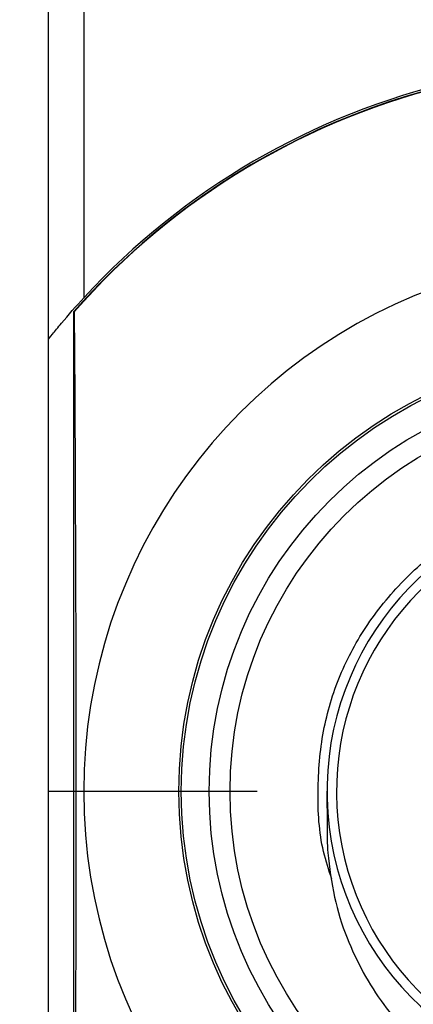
# Model space of a CAD drawing. Header units: millimetres. Extents: x 6 to 273, y 6 to 210.
# Tile 6 of 47: x 118.56 to 124.08, y 86.59 to 100.37. Entities that reach past the tile are written whole.
import ezdxf

# ---------------------------------------------------------------- set-up
doc = ezdxf.new("R2010")
doc.units = ezdxf.units.MM
doc.linetypes.add('SLD-Center', pattern=[19.05, 15.24, -1.27, 1.27, -1.27])
doc.linetypes.add('SLD-Solid', pattern=[0])
doc.layers.add('CENTER', color=40, linetype='SLD-Center')
doc.layers.add('DIMENSIONS', color=140, linetype='SLD-Solid', lineweight=25)
doc.styles.add('SLDTEXTSTYLE0', font='VERDANA.TTF')
doc.dimstyles.new('SLDDIMSTYLE0', dxfattribs={"dimtxt": 2.158008, "dimasz": 3.302, "dimexe": 0, "dimexo": 0.0625, "dimgap": 0.539502, "dimtad": 0, "dimtih": 1, "dimtoh": 1, "dimrnd": 1e-09, "dimzin": 4, "dimdsep": 46, "dimtxsty": 'SLDTEXTSTYLE0', "dimsah": 1, "dimcen": 0.09, "dimadec": 0, "dimazin": 1, "dimtfac": 1, "dimtofl": 0, "dimtmove": 0, "dimatfit": 3, "dimfxl": 0, "dimfrac": 2, "dimtolj": 1, "dimtzin": 12, "dimarcsym": 0})

# ---------------------------------------------------------------- blocks, each defined once
blk = doc.blocks.new('_D_7')
at = {"layer": 'DIMENSIONS'}
for p, q in [((117.698, 116.567), (104.058, 116.567)), ((107.233, 116.567), (107.233, 105.728)), ((104.027, 101.815), (103.302, 101.815)), ((103.302, 101.815), (103.302, 98.385)), ((110.439, 101.815), (111.164, 101.815)), ((111.164, 101.815), (111.164, 98.385)), ((103.302, 98.385), (104.027, 98.385)), ((111.164, 98.385), (110.439, 98.385)), ((107.233, 89.567), (107.233, 97.902)), ((117.698, 89.567), (104.058, 89.567))]:
    blk.add_line(p, q, dxfattribs=at)
for points in [[(107.233, 116.567), (106.725, 113.265), (107.741, 113.265)], [(107.233, 89.567), (107.741, 92.869), (106.725, 92.869)]]:
    blk.add_solid(points, dxfattribs=at)
at = {"layer": 'DIMENSIONS', "char_height": 2.1167, "attachment_point": 1, "style": 'SLDTEXTSTYLE0'}
for s, insert in [('27.0', (104.027, 104.986)), ('1.06', (104.027, 101.073))]:
    blk.add_mtext(s, dxfattribs=dict(at, insert=insert))
blk = doc.blocks.new('SW_CENTERMARKSYMBOL_8')
at = {"layer": 'CENTER', "color": 0}
blk.add_line((-5.08, 0), (-7.9985, 0), dxfattribs=at)

msp = doc.modelspace()

# ---------------------------------------------------------------- linework, layer by layer
for p, q in [((118.966, 95.895), (118.966, 110.239)), ((119.466, 96.48), (119.466, 109.654)), ((119.316, 96.276), (119.325, 96.279)), ((119.316, 96.276), (119.316, 82.858)), ((118.966, 83.239), (118.966, 95.895))]:
    msp.add_line(p, q)
at = {"flags": 128}
msp.add_lwpolyline([(119.325, 96.279), (119.334, 95.113), (119.34, 93.914), (119.345, 92.69), (119.348, 91.448), (119.35, 90.195), (119.35, 88.939), (119.348, 87.686), (119.345, 86.444), (119.34, 85.22), (119.334, 84.021), (119.325, 82.855)], dxfattribs=at)
for radius in [6.175, 6.14, 5.75, 5.458]:
    msp.add_circle((126.966, 89.567), radius)
for radius, start, end in [(10.175, 41.675, 138.7503), (10.2, 103.0317, 137.3321), (10.17, 103.0639, 138.7014), (7.507, 107.8335, 252.1665), (4.1, 98.415, 81.585), (3.966, 106.8557, 73.1443)]:
    msp.add_arc((126.966, 89.567), radius, start, end)
for points, knots in [([(118.966, 95.895), (118.966, 95.895), (118.989, 95.923), (119.056, 96.007), (119.1, 96.06), (119.242, 96.23), (119.352, 96.356), (119.466, 96.48)], [0, 0, 0, 0, 0.25, 0.25, 0.5, 0.5, 1, 1, 1, 1]), ([(122.934, 88.338), (122.891, 88.466), (122.761, 88.862), (122.722, 89.569), (122.788, 90.404), (123.025, 91.2), (123.421, 91.929), (123.962, 92.572), (124.605, 93.113), (125.334, 93.509), (126.13, 93.744), (126.967, 93.816), (127.804, 93.744), (128.6, 93.509), (129.329, 93.112), (129.971, 92.571), (130.512, 91.929), (130.908, 91.199), (131.145, 90.403), (131.211, 89.568), (131.169, 88.847), (131.033, 88.436), (130.986, 88.294)], [0, 0, 0, 0, 0.025481, 0.078972, 0.132514, 0.183903, 0.235273, 0.288762, 0.342304, 0.393693, 0.445063, 0.498552, 0.552094, 0.603483, 0.654854, 0.708342, 0.761885, 0.813273, 0.864644, 0.918133, 0.971672, 1, 1, 1, 1]), ([(122.866, 89.568), (122.866, 89.503), (122.866, 89.353), (122.867, 89.126), (122.868, 88.889), (122.874, 88.77), (122.877, 88.709)], [0, 0, 0, 0, 0.180743, 0.418608, 0.699692, 1, 1, 1, 1]), ([(122.877, 88.709), (122.902, 88.501), (122.95, 88.095), (123.182, 87.363), (123.597, 86.604), (124.214, 85.934), (124.822, 85.494), (125.366, 85.222), (125.823, 85.065), (126.199, 84.978), (126.539, 84.928), (126.894, 84.905), (127.322, 84.916), (127.85, 84.992), (128.502, 85.183), (129.103, 85.489), (129.611, 85.862), (130.012, 86.244), (130.389, 86.723), (130.713, 87.301), (130.961, 87.972), (131.023, 88.459), (131.055, 88.709)], [0, 0, 0, 0, 0.051288, 0.099793, 0.186904, 0.260398, 0.320846, 0.36967, 0.408496, 0.43882, 0.463999, 0.492492, 0.525785, 0.56842, 0.62275, 0.691337, 0.731845, 0.776801, 0.826314, 0.880301, 0.938414, 1, 1, 1, 1])]:
    msp.add_open_spline(points, degree=3, knots=knots)

# ---------------------------------------------------------------- block references
at = {"layer": 'CENTER'}
msp.add_blockref('SW_CENTERMARKSYMBOL_8', (126.966, 89.567), dxfattribs=at)

# ---------------------------------------------------------------- dimensions: what is measured, and where the dimension line sits
at = {"layer": 'DIMENSIONS'}
dim = msp.add_linear_dim(base=(107.233, 89.567), p1=(118.968, 116.567), p2=(118.968, 89.567), angle=90, dimstyle='SLDDIMSTYLE0', dxfattribs=at)
dim.commit()
dim.dimension.update_dxf_attribs({"geometry": '_D_7', "text_midpoint": (107.233, 101.815), "dimtype": 160})

doc.saveas('drawing.dxf')
